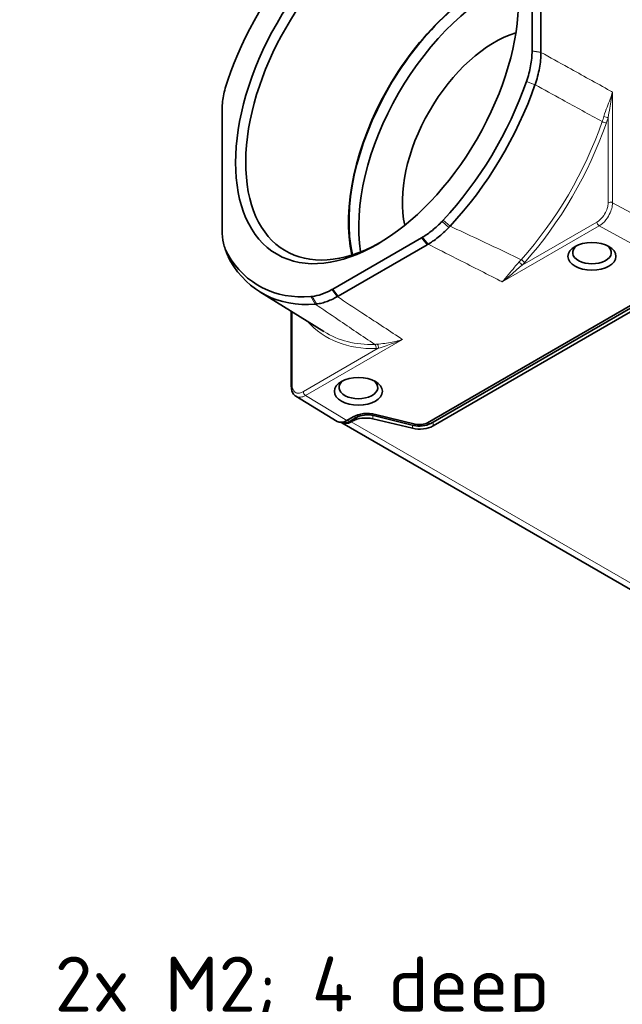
# Model space of a CAD drawing. Header units: millimetres. Extents: x 2 to 208, y 2 to 146.
# Tile 29 of 32: x 137 to 157, y 94 to 125. Entities that reach past the tile are written whole.
import ezdxf

# ---------------------------------------------------------------- set-up
doc = ezdxf.new("R2010")
doc.units = ezdxf.units.MM
doc.header["$LTSCALE"] = 0.5
for name, color, linetype, lineweight in [('Bemaßung (ISO)', 7, 'Continuous', 25), ('Sichtbar (ISO)', 7, 'Continuous', 35), ('Sichtbar schmal (ISO)', 7, 'Continuous', 18)]:
    doc.layers.add(name, color=color, linetype=linetype, lineweight=lineweight)
doc.styles.add('Notiztext (ISO)', font='isocpeur.ttf')
doc.dimstyles.new('Standard (ISO)', dxfattribs={"dimscale": 0.5, "dimtxt": 3.5, "dimasz": 2.5, "dimexe": 2, "dimexo": 0, "dimgap": 0.762, "dimtad": 1, "dimtoh": 1, "dimrnd": 1e-08, "dimtxsty": 'Notiztext (ISO)', "dimcen": 0.09, "dimdle": 10, "dimclrd": 256, "dimclre": 256, "dimclrt": 256, "dimazin": 2, "dimtfac": 0.514286, "dimtdec": 3, "dimtmove": 0, "dimatfit": 3, "dimfxl": 1, "dimtolj": 1, "dimlwd": -1, "dimlwe": -1, "dimarcsym": 0})

# ---------------------------------------------------------------- blocks, each defined once
blk = doc.blocks.new('*D23')
at = {"layer": 'Bemaßung (ISO)', "transparency": 16777216}
for p, q in [((153.944, 92.537), (137.376, 92.537)), ((160.467, 80.61), (153.944, 92.537)), ((161.818, 78.139), (161.066, 79.513)), ((162.418, 77.042), (163.018, 75.945))]:
    blk.add_line(p, q, dxfattribs=at)
for points in [[(160.649, 80.71), (160.284, 80.51), (161.066, 79.513)], [(162.601, 77.142), (162.235, 76.942), (161.818, 78.139)]]:
    blk.add_solid(points, dxfattribs=at)
at = {"layer": 'Defpoints', "color": 0, "transparency": 16777216}
for p in [(161.066, 79.513), (161.818, 78.139)]:
    blk.add_point(p, dxfattribs=at)
at = {"layer": 'Bemaßung (ISO)', "transparency": 16777216, "insert": (137.376, 95.193), "char_height": 1.75, "attachment_point": 1, "style": 'Notiztext (ISO)'}
blk.add_mtext('\\A1; \\fISOCPEUR|b0|i0;\\H1.7500;2x M2; 4 deep', dxfattribs=at)

msp = doc.modelspace()

# ---------------------------------------------------------------- linework, layer by layer
at = {"layer": 'Sichtbar (ISO)'}
for p, q in [((153.6636, 127.7545), (153.6636, 123.9635)), ((153.9468, 123.9231), (153.9468, 127.7141)), ((143.8103, 118.2747), (143.8103, 122.0656)), ((150.1489, 118.028), (147.325, 116.3976)), ((143.9837, 117.4797), (143.9077, 117.6807)), ((147.5017, 116.1777), (150.3257, 117.8081)), ((145.0079, 116.3119), (147.0461, 115.0463)), ((157.3, 116.1724), (150.335, 112.1511)), ((150.441, 112.1307), (157.4061, 116.1519)), ((150.5148, 112.0508), (157.4737, 116.0685)), ((146.0099, 115.6898), (146.0099, 113.3043)), ((146.1582, 112.9919), (147.4678, 112.1952)), ((147.9717, 112.338), (147.7717, 112.2226)), ((148.0778, 112.3176), (147.9479, 112.2426)), ((148.6267, 112.3792), (149.8921, 112.0691)), ((149.9507, 112.108), (148.6853, 112.4181)), ((147.6754, 112.1509), (147.5509, 112.1666)), ((162.4588, 103.5808), (147.6131, 112.152)), ((147.9131, 112.2226), (147.8778, 112.2021)), ((147.9479, 112.2426), (147.9131, 112.2226)), ((147.9131, 112.1817), (147.9479, 112.2018)), ((148.6017, 112.2769), (149.861, 111.9757))]:
    msp.add_line(p, q, dxfattribs=at)
for centre, major_axis in [((148.7369, 123.0146), (3.1812, 5.5101)), ((155.5676, 117.4379), (-0.7625, 0)), ((148.143, 113.1513), (-0.7625, 0))]:
    msp.add_ellipse(centre, major_axis=major_axis, ratio=0.5773503, dxfattribs=at)
for centre, major_axis, start_param, end_param in [((148.8985, 122.9213), (-3.067, -5.3122), 2.3746509, 7.050127), ((148.7369, 123.0146), (3.7599, 6.5123), 1.2525955, 1.8889972), ((152.1664, 121.0346), (-3.067, -5.3122), 3.7034405, 5.7213375), ((152.1664, 121.0346), (-3.0562, -5.2936), 3.7017617, 5.7230163), ((152.474, 120.857), (3.0563, 5.2936), 0.6211056, 2.5204871), ((152.474, 120.857), (2.075, 3.594), 0.5533795, 2.5882131), ((148.7369, 123.0146), (-3.7599, -6.5123), 1.19188, 1.8889972), ((148.9135, 122.9126), (3.8353, 6.6429), 4.3334726, 5.0305898), ((155.5676, 117.5586), (0.6148, 0), 2.4701282, 6.9546498), ((148.7369, 123.0146), (-3.7599, -6.5123), 5.9649844, 6.6621016), ((148.9135, 122.9126), (-3.8353, -6.6429), 5.9649844, 6.6621016), ((148.143, 113.272), (0.6148, 0), 2.4701282, 6.9546498), ((148.3721, 111.9568), (0.6, 0), 1.1780972, 2.3561945), ((148.4313, 112.0727), (-0.65, 0), 4.3109633, 5.4977871), ((148.4313, 112.1135), (0.5, 0), 1.1693706, 2.3561945), ((147.7717, 112.7124), (-0.3, -0.5196), 6.2699194, 7.0685835), ((147.9131, 112.6716), (-0.3, -0.5196), 6.2374864, 7.0685835), ((147.8778, 112.6512), (-0.275, -0.4763), 0.2379411, 0.7853982), ((150.0906, 112.2958), (0.6, 0), 4.3196899, 5.4977871), ((150.0875, 112.3348), (0.5, 0), 4.3109633, 5.4977871), ((150.0875, 112.294), (-0.35, 0), 1.1693706, 2.3561945)]:
    msp.add_ellipse(centre, major_axis=major_axis, ratio=0.5773503, start_param=start_param, end_param=end_param, dxfattribs=at)
for points, knots in [([(153.6636, 123.9604), (153.6635, 123.8111), (153.6484, 123.6536), (153.5886, 123.3287), (153.5442, 123.1623), (153.4861, 122.9954)], [-0.2193934, -0.2193934, -0.2193934, -0.2193934, -0.10969672, -0.10969672, 0, 0, 0, 0]), ([(153.6636, 123.9635), (153.6636, 123.963), (153.6636, 123.9625), (153.6636, 123.9615), (153.6636, 123.961), (153.6636, 123.9604)], [-0.00076052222, -0.00076052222, -0.00076052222, -0.00076052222, -0.00038025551, -0.00038025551, 0, 0, 0, 0]), ([(153.7581, 122.8933), (153.7886, 122.9809), (153.8156, 123.0685), (153.8628, 123.2444), (153.8828, 123.3326), (153.8988, 123.4198), (153.9149, 123.507), (153.9269, 123.5928), (153.9429, 123.7597), (153.9468, 123.8409), (153.9468, 123.9198)], [-0.23259052, -0.23259052, -0.23259052, -0.23259052, -0.17533829, -0.17533829, -0.1168922, -0.1168922, -0.1168922, -0.0584461, -0.0584461, -0.00080356, -0.00080356, -0.00080356, -0.00080356]), ([(153.9468, 123.9198), (153.9468, 123.9204), (153.9468, 123.9209), (153.9468, 123.922), (153.9468, 123.9226), (153.9468, 123.9231)], [-0.00080356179, -0.00080356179, -0.00080356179, -0.00080356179, -0.00040178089, -0.00040178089, 0, 0, 0, 0]), ([(143.8103, 122.0687), (143.8103, 122.2181), (143.8255, 122.3756), (143.8852, 122.7005), (143.9296, 122.8669), (143.9877, 123.0338)], [-0.2193934, -0.2193934, -0.2193934, -0.2193934, -0.10969672, -0.10969672, 0, 0, 0, 0]), ([(143.9877, 123.0338), (143.988, 123.0347), (143.9883, 123.0355), (143.9889, 123.0372), (143.9892, 123.0381), (143.9895, 123.039)], [-0.0011299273, -0.0011299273, -0.0011299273, -0.0011299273, -0.0005649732, -0.0005649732, 0, 0, 0, 0]), ([(153.4861, 122.9954), (153.4858, 122.9945), (153.4855, 122.9937), (153.4849, 122.9919), (153.4846, 122.9911), (153.4843, 122.9902)], [-0.0011299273, -0.0011299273, -0.0011299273, -0.0011299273, -0.0005649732, -0.0005649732, 0, 0, 0, 0]), ([(153.7562, 122.8878), (153.7565, 122.8887), (153.7568, 122.8896), (153.7574, 122.8914), (153.7578, 122.8923), (153.7581, 122.8933)], [-0.233784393, -0.233784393, -0.233784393, -0.233784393, -0.2331874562, -0.2331874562, -0.2325905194, -0.2325905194, -0.2325905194, -0.2325905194]), ([(143.8103, 122.0656), (143.8103, 122.0662), (143.8103, 122.0667), (143.8103, 122.0677), (143.8103, 122.0682), (143.8103, 122.0687)], [-0.00076052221, -0.00076052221, -0.00076052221, -0.00076052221, -0.0003802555, -0.0003802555, 0, 0, 0, 0]), ([(150.8393, 118.5888), (150.833, 118.5821), (150.8266, 118.5753), (150.814, 118.5619), (150.8077, 118.5552), (150.8013, 118.5485)], [-0.011638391, -0.011638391, -0.011638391, -0.011638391, -0.005819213, -0.005819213, 0, 0, 0, 0]), ([(143.8103, 118.2716), (143.8103, 118.2721), (143.8103, 118.2727), (143.8103, 118.2737), (143.8103, 118.2742), (143.8103, 118.2747)], [-0.00076052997, -0.00076052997, -0.00076052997, -0.00076052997, -0.0003802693, -0.0003802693, 0, 0, 0, 0]), ([(143.9877, 117.5115), (143.9296, 117.6113), (143.8852, 117.7264), (143.8255, 117.9824), (143.8103, 118.1224), (143.8103, 118.2716)], [-0.2193934, -0.2193934, -0.2193934, -0.2193934, -0.10969668, -0.10969668, 0, 0, 0, 0]), ([(150.8013, 118.5485), (150.7025, 118.4448), (150.6, 118.35), (150.3907, 118.181), (150.2845, 118.1072), (150.1779, 118.0449)], [-0.18104688, -0.18104688, -0.18104688, -0.18104688, -0.0904295, -0.0904295, 0, 0, 0, 0]), ([(150.3564, 117.8259), (150.4052, 117.8541), (150.454, 117.8845), (150.5615, 117.9569), (150.6201, 117.9998), (150.6784, 118.0458), (150.7366, 118.0918), (150.7943, 118.1409), (150.9081, 118.2448), (150.9642, 118.2996), (151.0193, 118.3571)], [-0.19166774, -0.19166774, -0.19166774, -0.19166774, -0.15027935, -0.15027935, -0.10018623, -0.10018623, -0.10018623, -0.05009312, -0.05009312, 0, 0, 0, 0]), ([(151.0193, 118.3571), (151.0258, 118.3639), (151.0323, 118.3707), (151.0452, 118.3843), (151.0516, 118.3912), (151.058, 118.3981)], [1.969539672, 1.969539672, 1.969539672, 1.969539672, 1.9734089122, 1.9734089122, 1.9772781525, 1.9772781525, 1.9772781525, 1.9772781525]), ([(150.1779, 118.0449), (150.1731, 118.0421), (150.1682, 118.0392), (150.1586, 118.0336), (150.1537, 118.0308), (150.1489, 118.028)], [-0.0082034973, -0.0082034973, -0.0082034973, -0.0082034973, -0.0041019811, -0.0041019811, 0, 0, 0, 0]), ([(150.3257, 117.8081), (150.3308, 117.8111), (150.3359, 117.8141), (150.3462, 117.82), (150.3513, 117.8229), (150.3564, 117.8259)], [-0.2003724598, -0.2003724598, -0.2003724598, -0.2003724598, -0.1960200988, -0.1960200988, -0.1916677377, -0.1916677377, -0.1916677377, -0.1916677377]), ([(143.9837, 117.4797), (143.9852, 117.4758), (143.9866, 117.472), (144.0115, 117.4081), (144.0385, 117.3517), (144.069, 117.2993)], [-0.062099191, -0.062099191, -0.062099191, -0.062099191, -0.058446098, -0.058446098, -0.001193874, -0.001193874, -0.001193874, -0.001193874]), ([(143.9895, 117.5084), (143.9892, 117.5089), (143.9889, 117.5094), (143.9883, 117.5104), (143.988, 117.5109), (143.9877, 117.5115)], [-0.0011299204, -0.0011299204, -0.0011299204, -0.0011299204, -0.0005649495, -0.0005649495, 0, 0, 0, 0]), ([(144.069, 117.2993), (144.0693, 117.2987), (144.0696, 117.2982), (144.0703, 117.2971), (144.0706, 117.2965), (144.0709, 117.296)], [-0.0011938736, -0.0011938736, -0.0011938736, -0.0011938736, -0.0005969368, -0.0005969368, 0, 0, 0, 0]), ([(147.296, 116.381), (147.1894, 116.3202), (147.0831, 116.2713), (146.8739, 116.1987), (146.7714, 116.1752), (146.6725, 116.1648)], [-0.18104618, -0.18104618, -0.18104618, -0.18104618, -0.09061701, -0.09061701, 0, 0, 0, 0]), ([(147.325, 116.3976), (147.3201, 116.3949), (147.3153, 116.3921), (147.3056, 116.3865), (147.3008, 116.3838), (147.296, 116.381)], [-0.0082034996, -0.0082034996, -0.0082034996, -0.0082034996, -0.0041015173, -0.0041015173, 0, 0, 0, 0]), ([(146.6725, 116.1648), (146.6662, 116.1641), (146.6598, 116.1635), (146.6472, 116.1623), (146.6409, 116.1618), (146.6346, 116.1613)], [-0.011638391, -0.011638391, -0.011638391, -0.011638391, -0.005819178, -0.005819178, 0, 0, 0, 0]), ([(146.8078, 115.9256), (146.863, 115.9318), (146.9191, 115.9418), (147.033, 115.9693), (147.0907, 115.9869), (147.149, 116.0081), (147.2072, 116.0293), (147.2659, 116.0542), (147.3734, 116.106), (147.4222, 116.1318), (147.471, 116.16)], [-0.20037324, -0.20037324, -0.20037324, -0.20037324, -0.15027993, -0.15027993, -0.10018662, -0.10018662, -0.10018662, -0.05009331, -0.05009331, -0.00870476, -0.00870476, -0.00870476, -0.00870476]), ([(147.471, 116.16), (147.4761, 116.1629), (147.4812, 116.1659), (147.4915, 116.1718), (147.4966, 116.1748), (147.5017, 116.1777)], [-0.008704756, -0.008704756, -0.008704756, -0.008704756, -0.0043523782, -0.0043523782, -0.0000000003, -0.0000000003, -0.0000000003, -0.0000000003]), ([(146.769, 115.9219), (146.7755, 115.9224), (146.7819, 115.923), (146.7948, 115.9242), (146.8013, 115.9249), (146.8078, 115.9256)], [1.1643145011, 1.1643145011, 1.1643145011, 1.1643145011, 1.1681837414, 1.1681837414, 1.1720529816, 1.1720529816, 1.1720529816, 1.1720529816]), ([(146.1582, 112.9919), (146.1378, 113.0043), (146.1192, 113.0194), (146.0865, 113.0537), (146.0723, 113.0729), (146.0487, 113.114), (146.0391, 113.1359), (146.0241, 113.1814), (146.0187, 113.2051), (146.0116, 113.2538), (146.0099, 113.2788), (146.0099, 113.3043)], [0.079854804, 0.079854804, 0.079854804, 0.079854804, 0.095297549, 0.095297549, 0.110740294, 0.110740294, 0.126183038, 0.126183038, 0.141625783, 0.141625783, 0.157068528, 0.157068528, 0.157068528, 0.157068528])]:
    msp.add_open_spline(points, degree=3, knots=knots, dxfattribs=at)
at = {"layer": 'Sichtbar schmal (ISO)'}
for p, q in [((153.6636, 123.9635), (153.9468, 123.9231)), ((153.9468, 123.9198), (153.6636, 123.9604)), ((153.7562, 122.8878), (153.4843, 122.9902)), ((153.4861, 122.9954), (153.7581, 122.8933)), ((156.2199, 119.1435), (156.2199, 122.6586)), ((156.0804, 121.8524), (156.0804, 119.1424)), ((157.6005, 118.3871), (156.2199, 119.1435)), ((150.8393, 118.5888), (151.058, 118.3981)), ((151.0193, 118.3571), (150.8013, 118.5485)), ((152.7145, 116.6276), (155.7976, 118.4076)), ((155.7268, 118.5301), (153.3436, 117.1541)), ((155.7976, 118.4076), (157.1762, 117.6523)), ((150.3257, 117.8081), (150.1489, 118.028)), ((150.1779, 118.0449), (150.3564, 117.8259)), ((144.069, 117.2993), (143.9877, 117.5115)), ((143.9895, 117.5084), (144.0709, 117.296)), ((147.471, 116.16), (147.296, 116.381)), ((147.325, 116.3976), (147.5017, 116.1777)), ((146.769, 115.9219), (146.6346, 116.1613)), ((146.6725, 116.1648), (146.8078, 115.9256)), ((146.0392, 113.3451), (146.0392, 115.6716)), ((148.776, 114.517), (146.3927, 113.141)), ((146.4634, 113.0185), (149.5464, 114.7985)), ((147.7717, 112.2226), (146.4634, 113.0185)), ((148.0778, 112.3176), (147.9717, 112.338)), ((148.6017, 112.2769), (148.6017, 112.3849)), ((148.6853, 112.4181), (148.6267, 112.3792)), ((147.8778, 112.2021), (147.7717, 112.2226)), ((147.9131, 112.2226), (147.9131, 112.1817)), ((147.9131, 112.1817), (162.7588, 103.6106)), ((147.9479, 112.2426), (147.9479, 112.2018)), ((149.861, 112.0767), (149.861, 111.9757)), ((149.9507, 112.108), (149.8921, 112.0691)), ((150.335, 112.1511), (150.441, 112.1307)), ((150.5148, 112.0508), (150.5148, 112.1733))]:
    msp.add_line(p, q, dxfattribs=at)
for centre, major_axis, ratio, start_param, end_param in [((150.9909, 121.7133), (-3.8737, -6.7095), 0.5773503, 1.2246882, 1.8932745), ((155.954, 121.7195), (0.0945, -0.0327), 0.2587625, 4.0979302, 5.6425466), ((156.0097, 121.8932), (0.0959, -0.0283), 0.3147512, 4.0850762, 5.6293113), ((151.0598, 121.6735), (3.9237, 6.7961), 0.5773503, 4.3662809, 5.0348672), ((156.1511, 119.1016), (0.1, 0), 0.5773503, 0.8115781, 2.3561945), ((155.7976, 118.4893), (0.05, -0.0866), 0.5773503, 3.9269908, 5.4977871), ((153.349, 117.2778), (0.0746, -0.0666), 0.2769877, 0.6445763, 2.1891927), ((153.2729, 117.1949), (0.0727, -0.0687), 0.3113878, 0.6529802, 2.2001344), ((151.0598, 121.6735), (-3.9237, -6.7961), 0.5773503, 6.1069372, 6.6292934), ((150.9909, 121.7133), (-3.8737, -6.7095), 0.5773503, 6.264668, 6.6292934), ((148.6291, 114.5528), (0.0035, -0.0999), 0.7680784, 1.123474, 2.6680904), ((148.7052, 114.5578), (0.0097, -0.0995), 0.7547876, 1.0761746, 2.6233289), ((146.1099, 113.3043), (-0.1, 0), 0.5773503, 5.4977871, 6.2831853), ((146.4634, 113.1002), (0.05, -0.0866), 0.5773503, 3.9269908, 5.4977871)]:
    msp.add_ellipse(centre, major_axis=major_axis, ratio=ratio, start_param=start_param, end_param=end_param, dxfattribs=at)
for points, knots in [([(156.1493, 122.6978), (155.7029, 122.9454), (155.2566, 123.1931), (154.8103, 123.4407), (154.5225, 123.6004), (154.2347, 123.7601), (153.9468, 123.9198)], [0.90032544, 0.90032544, 0.90032544, 0.90032544, 1.26950616, 1.26950616, 1.26950616, 1.50758974, 1.50758974, 1.50758974, 1.50758974]), ([(153.7581, 122.8933), (154.0463, 122.7346), (154.3345, 122.576), (154.6227, 122.4174), (155.046, 122.1844), (155.4693, 121.9514), (155.8926, 121.7184)], [-1.50758975, -1.50758975, -1.50758975, -1.50758975, -1.26950616, -1.26950616, -1.26950616, -0.91980895, -0.91980895, -0.91980895, -0.91980895]), ([(156.2199, 122.6586), (156.1765, 122.513), (156.1145, 122.3568), (156.0136, 122.0889), (155.9771, 121.9903), (155.9462, 121.8854)], [-0.00105274, -0.00105274, -0.00105274, -0.00105274, 0.13330315, 0.13330315, 0.20524604, 0.20524604, 0.20524604, 0.20524604]), ([(156.0804, 121.8524), (156.0965, 121.9522), (156.1152, 122.0502), (156.1668, 122.3243), (156.1982, 122.4943), (156.2199, 122.6586)], [-0.20524604, -0.20524604, -0.20524604, -0.20524604, -0.13330315, -0.13330315, 0.00105274, 0.00105274, 0.00105274, 0.00105274]), ([(155.9462, 121.8854), (155.938, 121.8576), (155.9294, 121.8298), (155.9115, 121.7741), (155.9022, 121.7463), (155.8926, 121.7184)], [-0.038083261, -0.038083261, -0.038083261, -0.038083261, -0.019041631, -0.019041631, 0, 0, 0, 0]), ([(156.0247, 121.6787), (156.0347, 121.7077), (156.0444, 121.7367), (156.0629, 121.7946), (156.0719, 121.8235), (156.0804, 121.8524)], [0, 0, 0, 0, 0.019041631, 0.019041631, 0.038083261, 0.038083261, 0.038083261, 0.038083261]), ([(156.0804, 119.1424), (156.0804, 119.1159), (156.0781, 119.0882), (156.0666, 119.0139), (156.0538, 118.9662), (156.0129, 118.8573), (155.9812, 118.7963), (155.8944, 118.6685), (155.8352, 118.6057), (155.7582, 118.5494), (155.7425, 118.5391), (155.7268, 118.5301)], [0, 0, 0, 0, 0.01947144, 0.01947144, 0.05062574, 0.05062574, 0.09112634, 0.09112634, 0.14377711, 0.14377711, 0.15706855, 0.15706855, 0.15706855, 0.15706855]), ([(155.7976, 118.4076), (155.8163, 118.4185), (155.835, 118.4309), (155.927, 118.4987), (155.9978, 118.5743), (156.1014, 118.7279), (156.1393, 118.8011), (156.1882, 118.932), (156.2035, 118.9892), (156.2172, 119.0784), (156.2199, 119.1117), (156.2199, 119.1435)], [-0.15706855, -0.15706855, -0.15706855, -0.15706855, -0.14377711, -0.14377711, -0.09112634, -0.09112634, -0.05062574, -0.05062574, -0.01947144, -0.01947144, 0, 0, 0, 0]), ([(153.3208, 117.3333), (152.8561, 117.5537), (152.3906, 117.7735), (151.924, 117.9927), (151.6358, 118.1281), (151.3471, 118.2632), (151.058, 118.3981)], [-1.22027042, -1.22027042, -1.22027042, -1.22027042, -0.85636571, -0.85636571, -0.85636571, -0.63150726, -0.63150726, -0.63150726, -0.63150726]), ([(150.3564, 117.8259), (150.6548, 117.6751), (150.9529, 117.5241), (151.2507, 117.3729), (151.7142, 117.1376), (152.1771, 116.902), (152.6395, 116.6659)], [0.61843468, 0.61843468, 0.61843468, 0.61843468, 0.85636571, 0.85636571, 0.85636571, 1.22667049, 1.22667049, 1.22667049, 1.22667049]), ([(153.3208, 117.3333), (153.3087, 117.3197), (153.2965, 117.3064), (153.272, 117.2798), (153.2597, 117.2667), (153.2474, 117.2537)], [-0.023555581, -0.023555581, -0.023555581, -0.023555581, -0.01177779, -0.01177779, 0, 0, 0, 0]), ([(153.2474, 117.2537), (153.1979, 117.2015), (153.1522, 117.1486), (153.039, 117.0133), (152.9754, 116.933), (152.8456, 116.774), (152.78, 116.6963), (152.7145, 116.6276)], [0, 0, 0, 0, 0.04718405, 0.04718405, 0.12267854, 0.12267854, 0.20725241, 0.20725241, 0.20725241, 0.20725241]), ([(152.7145, 116.6276), (152.797, 116.6908), (152.8798, 116.7588), (153.0386, 116.8935), (153.1145, 116.9597), (153.2423, 117.0695), (153.2922, 117.1121), (153.3436, 117.1541)], [-0.20725241, -0.20725241, -0.20725241, -0.20725241, -0.12267854, -0.12267854, -0.04718405, -0.04718405, 0, 0, 0, 0]), ([(153.3436, 117.1541), (153.3564, 117.1677), (153.3691, 117.1813), (153.3945, 117.209), (153.4072, 117.2229), (153.4197, 117.237)], [0, 0, 0, 0, 0.01177779, 0.01177779, 0.023555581, 0.023555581, 0.023555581, 0.023555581]), ([(149.4801, 114.8418), (149.0713, 115.1088), (148.6631, 115.3761), (148.2556, 115.6437), (147.9937, 115.8156), (147.7322, 115.9877), (147.471, 116.16)], [1.31217861, 1.31217861, 1.31217861, 1.31217861, 1.68248332, 1.68248332, 1.68248332, 1.92041442, 1.92041442, 1.92041442, 1.92041442]), ([(146.769, 115.9219), (147.0088, 115.7585), (147.249, 115.5954), (147.4897, 115.4325), (147.8791, 115.1688), (148.2696, 114.9056), (148.661, 114.6429)], [-1.90734184, -1.90734184, -1.90734184, -1.90734184, -1.68248332, -1.68248332, -1.68248332, -1.31857869, -1.31857869, -1.31857869, -1.31857869]), ([(148.7341, 114.6479), (148.7218, 114.6467), (148.7095, 114.6457), (148.6852, 114.644), (148.6731, 114.6434), (148.661, 114.6429)], [-0.023555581, -0.023555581, -0.023555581, -0.023555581, -0.01177779, -0.01177779, 0, 0, 0, 0]), ([(148.6998, 114.5119), (148.7124, 114.5124), (148.725, 114.513), (148.7504, 114.5147), (148.7631, 114.5157), (148.776, 114.517)], [0, 0, 0, 0, 0.01177779, 0.01177779, 0.023555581, 0.023555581, 0.023555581, 0.023555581]), ([(149.5464, 114.7985), (149.5134, 114.788), (149.4804, 114.7782), (149.2883, 114.7246), (149.1307, 114.6951), (148.8941, 114.6633), (148.8079, 114.6552), (148.7341, 114.6479)], [-0.00104135, -0.00104135, -0.00104135, -0.00104135, 0.0224189, 0.0224189, 0.13552177, 0.13552177, 0.20621106, 0.20621106, 0.20621106, 0.20621106]), ([(148.776, 114.517), (148.8529, 114.5429), (148.9372, 114.5701), (149.1632, 114.6467), (149.3088, 114.6994), (149.4857, 114.7724), (149.5161, 114.7853), (149.5464, 114.7985)], [-0.20621106, -0.20621106, -0.20621106, -0.20621106, -0.13552177, -0.13552177, -0.0224189, -0.0224189, 0.00104135, 0.00104135, 0.00104135, 0.00104135]), ([(146.3927, 113.141), (146.3697, 113.1278), (146.3468, 113.1171), (146.2882, 113.0966), (146.2533, 113.0912), (146.1795, 113.0959), (146.1425, 113.1111), (146.0753, 113.1725), (146.0505, 113.2266), (146.0402, 113.3096), (146.0392, 113.3271), (146.0392, 113.3451)], [0, 0, 0, 0, 0.01947281, 0.01947281, 0.05062932, 0.05062932, 0.09113277, 0.09113277, 0.14378726, 0.14378726, 0.15706853, 0.15706853, 0.15706853, 0.15706853]), ([(146.1582, 112.992), (146.1871, 112.9744), (146.2204, 112.9641), (146.2955, 112.9592), (146.3375, 112.9656), (146.4081, 112.99), (146.4357, 113.0027), (146.4634, 113.0185)], [-0.079854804, -0.079854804, -0.079854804, -0.079854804, -0.050629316, -0.050629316, -0.019472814, -0.019472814, 0, 0, 0, 0])]:
    msp.add_open_spline(points, degree=3, knots=knots, dxfattribs=at)
for points in [[(156.2199, 122.6586), (156.1964, 122.6717), (156.1728, 122.6847), (156.1493, 122.6978)], [(152.6395, 116.6659), (152.6645, 116.6532), (152.6895, 116.6404), (152.7145, 116.6276)], [(149.5464, 114.7985), (149.5243, 114.813), (149.5022, 114.8274), (149.4801, 114.8418)]]:
    msp.add_open_spline(points, degree=3, dxfattribs=at)

# ---------------------------------------------------------------- dimensions: what is measured, and where the dimension line sits
at = {"layer": 'Bemaßung (ISO)'}
dim = msp.add_diameter_dim_2p(p1=(161.8183, 78.1386), p2=(161.0664, 79.5134), text=' \\fISOCPEUR|b0|i0;\\H1.7500;2x M2; 4 deep', dimstyle='Standard (ISO)', override={"dimgap": 0.762, "dimtih": 1, "dimdec": 2, "dimlfac": 1, "dimtol": 0, "dimlim": 0, "dimtp": 0, "dimtm": 0, "dimtdec": 3, "dimatfit": 2}, dxfattribs=at)
dim.commit()
dim.dimension.update_dxf_attribs({"geometry": '*D23', "text_midpoint": (145.4694, 92.5367), "dimtype": 163})

doc.saveas('drawing.dxf')
